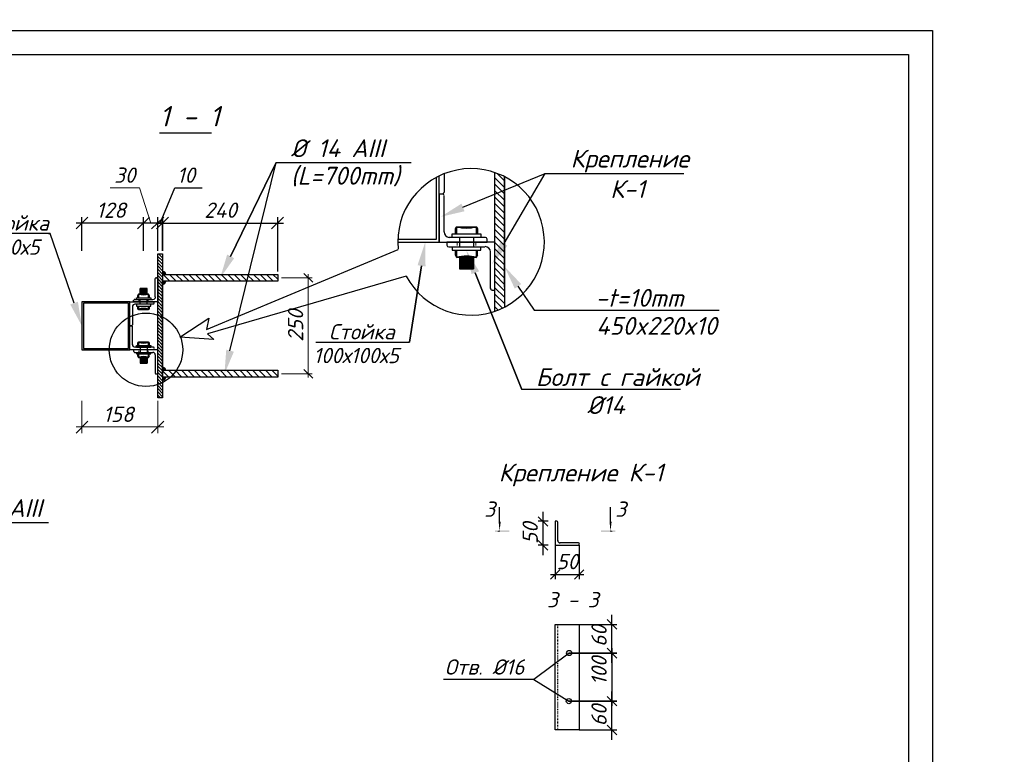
# Model space of a CAD drawing. Header units: millimetres. Extents: x 363306 to 7757304, y 1022887 to 1207196.
# Tile 119 of 256: x 808685 to 829206, y 1073595 to 1088906. Entities that reach past the tile are written whole.
import ezdxf

# ---------------------------------------------------------------- set-up
doc = ezdxf.new("R2010")
doc.units = ezdxf.units.MM
doc.layers.add('0 @ 100', color=7, linetype='Continuous')
doc.layers.add('O3SAD', color=1, linetype='Continuous')
doc.layers.add('ACO-текст', color=7, linetype='Continuous', lineweight=20)
doc.styles.add('PDF ISOCPEUR Italic', font='isocpeui.ttf')
doc.styles.add('ГОСТ 2.304', font='isocpeui.ttf')

msp = doc.modelspace()

# ---------------------------------------------------------------- hatches: boundary and pattern name
for points in [[(817137.009, 1084271.642), (816978.26, 1083789.045), (817143.359, 1083763.645)], [(812863.482, 1083522.346), (813155.581, 1083935.094), (813009.532, 1084011.294)], [(817994.254, 1084100.193), (818102.204, 1083604.896), (818260.953, 1083662.046)], [(811676.039, 1083674.746), (811663.339, 1083674.746), (811663.339, 1083598.546), (811745.888, 1083598.546), (811733.189, 1083623.946), (811726.839, 1083642.996), (811707.789, 1083662.046), (811688.739, 1083668.396)], [(811695.089, 1083458.847), (811663.339, 1083458.847), (811663.339, 1083376.297), (811676.039, 1083376.297), (811688.739, 1083382.647), (811707.789, 1083388.997), (811720.489, 1083401.697), (811745.888, 1083452.497)], [(811676.039, 1081674.507), (811663.339, 1081674.507), (811663.339, 1081598.307), (811745.888, 1081598.307), (811733.189, 1081623.707), (811726.839, 1081642.757), (811707.789, 1081661.807), (811688.739, 1081668.157)], [(811695.089, 1081458.608), (811663.339, 1081458.608), (811663.339, 1081376.058), (811676.039, 1081376.058), (811688.739, 1081382.408), (811707.789, 1081388.758), (811720.489, 1081401.458), (811745.888, 1081452.258)], [(818591.083, 1078262.439), (818591.083, 1078230.689), (818889.531, 1078230.689), (818889.531, 1078262.439)], [(821099.319, 1078230.689), (821099.319, 1078262.439), (820800.871, 1078262.439), (820800.871, 1078230.689)]]:
    msp.add_hatch(color=7).paths.add_polyline_path(points)

# ---------------------------------------------------------------- linework, layer by layer
at = {"lineweight": 30}
msp.add_lwpolyline([(787706.348, 1088178.072), (827206.348, 1088178.072), (827206.348, 1059478.072), (787706.348, 1059478.072)], close=True, dxfattribs=at)
at = {"color": 7, "lineweight": 25}
for points in [[(811599.839, 1086551.28), (812685.683, 1086551.28)], [(813066.681, 1082004.705), (814031.876, 1085928.983), (814349.374, 1085928.983), (816844.911, 1085928.983)], [(816565.512, 1084328.792), (817371.958, 1084328.792), (817371.958, 1085617.835)], [(817492.607, 1085268.587), (817429.107, 1085268.587), (817429.107, 1085643.235)], [(817530.707, 1085687.685), (817530.707, 1085306.687)], [(817924.405, 1084995.538), (819638.895, 1085700.385), (820172.292, 1085700.385), (822528.129, 1085700.385)], [(818591.151, 1085611.485), (818788, 1085408.286)], [(818641.951, 1085694.035), (818788, 1085547.985)], [(818781.65, 1084239.893), (819638.895, 1085700.385)], [(811612.539, 1084665.34), (811917.338, 1085401.936), (812488.834, 1085401.936)], [(818591.151, 1085478.136), (818788, 1085274.937)], [(818591.151, 1085338.437), (818788, 1085141.588)], [(818591.151, 1085205.087), (818788, 1085008.238)], [(818591.151, 1085071.738), (818788, 1084874.889)], [(810107.597, 1084792.34), (809859.949, 1084544.691)], [(809980.598, 1084087.493), (809980.598, 1084792.34)], [(811263.291, 1084087.493), (811263.291, 1084792.34)], [(811561.739, 1084087.493), (811561.739, 1084792.34)], [(813936.626, 1084544.691), (814184.275, 1084792.34)], [(814063.626, 1083655.696), (814063.626, 1084792.34)], [(818591.151, 1084938.389), (818788, 1084735.19)], [(818591.151, 1084805.039), (818788, 1084601.841)], [(811390.29, 1084665.34), (809859.949, 1084665.34)], [(811561.739, 1084665.34), (811314.091, 1084665.34)], [(811536.34, 1084665.34), (814184.275, 1084665.34)], [(811561.739, 1084665.34), (811663.339, 1084665.34), (811561.739, 1084665.34)], [(811663.339, 1084665.34), (811910.988, 1084665.34)], [(818591.151, 1084665.34), (818788, 1084468.491)], [(809821.849, 1082995.299), (809320.202, 1084449.441), (809288.452, 1084449.441), (807370.762, 1084449.441)], [(809288.452, 1084449.441), (809320.202, 1084449.441), (809288.452, 1084449.441)], [(818591.151, 1084531.991), (818788, 1084335.142)], [(818591.151, 1084398.642), (818788, 1084201.793)], [(818591.151, 1084265.292), (818788, 1084062.094)], [(811561.739, 1083973.194), (811663.339, 1083877.945)], [(811580.789, 1084023.994), (811663.339, 1083941.444)], [(811644.289, 1084023.994), (811663.339, 1084011.294)], [(816736.961, 1083560.446), (812596.784, 1082360.303), (812730.133, 1082239.654), (812025.287, 1082290.453), (812628.534, 1082684.151), (812577.734, 1082449.202), (816571.862, 1084119.243)], [(818591.151, 1084131.943), (818788, 1083928.744)], [(818591.151, 1083992.244), (818788, 1083795.395)], [(811561.739, 1083909.694), (811663.339, 1083808.095)], [(811561.739, 1083839.845), (811663.339, 1083738.245)], [(811561.739, 1083776.345), (811663.339, 1083674.746)], [(814857.371, 1082182.504), (816775.061, 1082182.504), (816806.811, 1082182.504), (817060.809, 1083776.345), (816806.811, 1082182.504)], [(818591.151, 1083858.895), (818788, 1083662.046)], [(811561.739, 1083706.495), (811663.339, 1083604.896)], [(811561.739, 1083636.646), (811663.339, 1083541.396)], [(811561.739, 1083573.146), (811663.339, 1083471.547), (811676.039, 1083458.847)], [(811676.039, 1083598.546), (811815.738, 1083458.847)], [(811809.388, 1083598.546), (811949.087, 1083458.847)], [(811942.737, 1083598.546), (812082.437, 1083458.847)], [(812076.087, 1083598.546), (812215.786, 1083458.847)], [(812209.436, 1083598.546), (812349.135, 1083458.847)], [(812349.135, 1083598.546), (812488.834, 1083458.847)], [(812482.484, 1083598.546), (812622.184, 1083458.847)], [(812615.834, 1083598.546), (812755.533, 1083458.847)], [(812749.183, 1083598.546), (812888.882, 1083458.847)], [(812882.532, 1083598.546), (813022.231, 1083458.847)], [(813022.231, 1083598.546), (813161.931, 1083458.847)], [(813155.581, 1083598.546), (813295.28, 1083458.847)], [(813288.93, 1083598.546), (813428.629, 1083458.847)], [(813422.279, 1083598.546), (813561.979, 1083458.847)], [(813555.629, 1083598.546), (813701.678, 1083458.847)], [(813695.328, 1083598.546), (813835.027, 1083458.847)], [(813828.677, 1083598.546), (813968.376, 1083458.847)], [(813962.026, 1083598.546), (814063.626, 1083496.947)], [(814793.872, 1083433.447), (814609.723, 1083617.596)], [(822458.28, 1081198.259), (819448.396, 1081198.259), (819149.948, 1081198.259), (818178.403, 1083630.296), (819149.948, 1081198.259)], [(818591.151, 1083725.545), (818788, 1083522.346)], [(818591.151, 1083592.196), (818788, 1083388.997)], [(811561.739, 1083503.297), (811663.339, 1083401.697)], [(811561.739, 1083439.797), (811663.339, 1083338.197)], [(811561.739, 1083369.947), (811663.339, 1083268.348)], [(818591.151, 1083458.847), (818788, 1083255.648)], [(818591.151, 1083319.148), (818788, 1083122.299)], [(819067.398, 1083350.897), (819410.296, 1082849.25), (820705.689, 1082849.25), (823264.725, 1082849.25)], [(811561.739, 1083300.098), (811663.339, 1083204.848)], [(811561.739, 1083236.598), (811663.339, 1083134.999)], [(811561.739, 1083166.748), (811663.339, 1083065.149)], [(818591.151, 1083185.798), (818788, 1082988.949)], [(811561.739, 1083103.249), (811663.339, 1083001.649)], [(811561.739, 1083033.399), (811663.339, 1082931.8)], [(811561.739, 1082963.55), (811663.339, 1082868.3)], [(818591.151, 1083052.449), (818749.9, 1082893.7)], [(818591.151, 1082919.1), (818654.651, 1082849.25)], [(811561.739, 1082900.05), (811663.339, 1082798.45)], [(811561.739, 1082830.2), (811663.339, 1082728.601)], [(811561.739, 1082766.701), (811663.339, 1082665.101)], [(811561.739, 1082696.851), (811663.339, 1082595.252)], [(811561.739, 1082627.001), (811663.339, 1082531.752)], [(811561.739, 1082563.502), (811663.339, 1082461.902)], [(811561.739, 1082493.652), (811663.339, 1082392.053)], [(811561.739, 1082430.152), (811663.339, 1082328.553)], [(811561.739, 1082360.303), (811663.339, 1082258.703)], [(811561.739, 1082290.453), (811663.339, 1082195.204)], [(811561.739, 1082226.954), (811663.339, 1082125.354)], [(811561.739, 1082157.104), (811663.339, 1082055.505)], [(811561.739, 1082087.254), (811663.339, 1081992.005)], [(811561.739, 1082023.755), (811663.339, 1081922.155)], [(811561.739, 1081953.905), (811663.339, 1081858.656)], [(811561.739, 1081890.405), (811663.339, 1081788.806)], [(811561.739, 1081820.556), (811663.339, 1081718.956)], [(811561.739, 1081750.706), (811663.339, 1081655.457)], [(811561.739, 1081687.207), (811663.339, 1081585.607), (811790.338, 1081458.608)], [(811561.739, 1081617.357), (811663.339, 1081515.757)], [(811561.739, 1081553.857), (811663.339, 1081452.258)], [(811561.739, 1081484.008), (811663.339, 1081382.408)], [(811783.988, 1081598.307), (811930.037, 1081458.608)], [(811923.687, 1081598.307), (812063.387, 1081458.608)], [(812057.037, 1081598.307), (812196.736, 1081458.608)], [(812190.386, 1081598.307), (812330.085, 1081458.608)], [(812323.735, 1081598.307), (812463.435, 1081458.608)], [(812463.435, 1081598.307), (812603.134, 1081458.608)], [(812596.784, 1081598.307), (812736.483, 1081458.608)], [(812730.133, 1081598.307), (812869.832, 1081458.608)], [(812863.482, 1081598.307), (813003.182, 1081458.608)], [(812996.832, 1081598.307), (813136.531, 1081458.608)], [(813136.531, 1081598.307), (813276.23, 1081458.608)], [(813269.88, 1081598.307), (813409.579, 1081458.608)], [(813403.229, 1081598.307), (813542.929, 1081458.608)], [(813536.579, 1081598.307), (813676.278, 1081458.608)], [(813669.928, 1081598.307), (813815.977, 1081458.608)], [(813809.627, 1081598.307), (813949.326, 1081458.608)], [(813942.976, 1081598.307), (814063.626, 1081477.658)], [(814609.723, 1081617.357), (814793.872, 1081433.208)], [(811561.739, 1081414.158), (811663.339, 1081318.909)], [(811561.739, 1081350.658), (811663.339, 1081249.059)], [(811561.739, 1081280.809), (811663.339, 1081179.209)], [(811561.739, 1081217.309), (811663.339, 1081115.71)], [(811561.739, 1081147.46), (811663.339, 1081045.86)], [(811561.739, 1081077.61), (811618.889, 1081026.81)], [(810107.597, 1080537.863), (809859.949, 1080290.214)], [(811434.74, 1080290.214), (811688.739, 1080537.863)], [(804937.966, 1075565.716), (805719.012, 1078429.551), (806042.86, 1078429.551), (809287.693, 1078429.551)]]:
    msp.add_lwpolyline(points, dxfattribs=at)
for points in [[(814031.876, 1085928.983), (813079.381, 1083973.194)], [(811390.29, 1084792.34), (811142.642, 1084544.691)], [(811688.739, 1084792.34), (811434.74, 1084544.691)], [(811536.34, 1084544.691), (811783.988, 1084792.34)], [(811663.339, 1084792.34), (811663.339, 1084087.493)], [(810952.143, 1082995.299), (810012.348, 1082995.299), (810012.348, 1082055.505), (810952.143, 1082055.505)]]:
    msp.add_lwpolyline(points, close=True, dxfattribs=at)
at = {"color": 7, "lineweight": 30}
for points in [[(816565.512, 1084271.642), (817429.107, 1084271.642), (817429.107, 1085643.235)], [(818591.151, 1082830.2), (818591.151, 1085713.084)], [(818788, 1083331.848), (818788, 1085624.185), (818788, 1082912.75)], [(817492.607, 1085268.587), (817429.107, 1085268.587), (817429.107, 1084271.642), (818426.052, 1084271.642), (818426.052, 1084335.142)], [(817530.707, 1084481.191), (817530.707, 1085236.837)], [(818394.302, 1084366.892), (817638.656, 1084366.892)], [(818527.651, 1083268.348), (818591.151, 1083268.348), (818591.151, 1084271.642), (817587.856, 1084271.642), (817587.856, 1084208.143)], [(817625.956, 1084170.043), (818381.602, 1084170.043)], [(818489.552, 1084062.094), (818489.552, 1083306.448)], [(811529.99, 1083528.696), (811561.739, 1083528.696), (811561.739, 1083027.049), (811060.092, 1083027.049), (811060.092, 1083058.799)], [(811663.339, 1083598.546), (814063.626, 1083598.546), (814063.626, 1083458.847), (811663.339, 1083458.847)], [(811510.94, 1083128.649), (811510.94, 1083509.647)], [(811663.339, 1081553.857), (811663.339, 1083496.947)], [(811479.19, 1082055.505), (811479.19, 1082023.755), (810983.893, 1082023.755), (810983.893, 1082525.402), (811015.642, 1082525.402), (810983.893, 1082525.402), (810983.893, 1083027.049), (811479.19, 1083027.049), (811479.19, 1082995.299)], [(811034.692, 1082919.1), (811034.692, 1082544.452)], [(811079.142, 1083077.849), (811460.14, 1083077.849)], [(811466.49, 1082976.249), (811085.492, 1082976.249)], [(811034.692, 1082131.704), (811034.692, 1082506.352)], [(811529.99, 1081528.457), (811561.739, 1081528.457), (811561.739, 1082023.755), (811060.092, 1082023.755), (811060.092, 1081992.005)], [(811079.142, 1081972.955), (811460.14, 1081972.955)], [(811469.665, 1082080.904), (811088.667, 1082080.904)], [(811511.998, 1081919.022), (811511.998, 1081538.024)], [(811663.339, 1081598.307), (814063.626, 1081598.307), (814063.626, 1081458.608), (811663.339, 1081458.608)]]:
    msp.add_lwpolyline(points, dxfattribs=at)
at = {"color": 7, "lineweight": 13}
for points in [[(811415.69, 1084665.34), (811180.742, 1085401.936), (810571.145, 1085401.936)], [(811263.291, 1084087.493), (811263.291, 1084792.34)], [(811561.739, 1084087.493), (811561.739, 1084792.34)], [(811142.642, 1084665.34), (811688.739, 1084665.34)], [(817695.806, 1084366.892), (818299.053, 1084366.892)], [(817695.806, 1084170.043), (818299.053, 1084170.043)], [(817803.755, 1084271.642), (817803.755, 1084265.292), (817803.755, 1084258.942), (817803.755, 1084252.592), (817803.755, 1084246.243), (817803.755, 1084239.893), (817803.755, 1084233.543), (817803.755, 1084227.193), (817803.755, 1084220.843), (817803.755, 1084214.493), (817803.755, 1084208.143), (817803.755, 1084201.793)], [(818191.103, 1084271.642), (818191.103, 1084265.292), (818191.103, 1084258.942), (818191.103, 1084252.592), (818191.103, 1084246.243), (818191.103, 1084239.893), (818191.103, 1084233.543), (818191.103, 1084227.193), (818191.103, 1084220.843), (818191.103, 1084214.493), (818191.103, 1084208.143), (818191.103, 1084201.793)], [(811117.242, 1083077.849), (811415.69, 1083077.849)], [(811117.242, 1082976.249), (811415.69, 1082976.249)], [(811168.042, 1083020.699), (811168.042, 1083027.049), (811168.042, 1083033.399), (811168.042, 1083039.749), (811168.042, 1083046.099), (811168.042, 1083052.449), (811168.042, 1083058.799), (811168.042, 1083065.149), (811168.042, 1083071.499), (811168.042, 1083077.849)], [(811364.891, 1083020.699), (811364.891, 1083027.049), (811364.891, 1083033.399), (811364.891, 1083039.749), (811364.891, 1083046.099), (811364.891, 1083052.449), (811364.891, 1083058.799), (811364.891, 1083065.149), (811364.891, 1083071.499), (811364.891, 1083077.849)], [(811117.242, 1082074.554), (811415.69, 1082074.554)], [(811117.242, 1081972.955), (811415.69, 1081972.955)], [(811168.042, 1082004.705), (811168.042, 1081998.355), (811168.042, 1081992.005), (811168.042, 1081985.655), (811168.042, 1081979.305), (811168.042, 1081972.955)], [(811364.891, 1082004.705), (811364.891, 1081998.355), (811364.891, 1081992.005), (811364.891, 1081985.655), (811364.891, 1081979.305), (811364.891, 1081972.955)], [(809980.598, 1080963.311), (809980.598, 1080290.214)], [(811561.739, 1080963.311), (811561.739, 1080290.214)], [(811688.739, 1080417.214), (809859.949, 1080417.214)]]:
    msp.add_lwpolyline(points, dxfattribs=at)
at = {"color": 251, "lineweight": 25, "true_color": 0x545454}
for points in [[(818203.803, 1084582.791), (817791.055, 1084582.791), (817791.055, 1084443.091), (817791.055, 1084582.791), (817765.655, 1084544.691), (817765.655, 1084443.091), (817765.655, 1084544.691), (817791.055, 1084582.791), (818203.803, 1084582.791), (818203.803, 1084443.091)], [(818229.203, 1084544.691), (818229.203, 1084443.091), (818229.203, 1084544.691), (818203.803, 1084582.791)], [(818203.803, 1083954.144), (817791.055, 1083954.144), (817791.055, 1084100.193), (817791.055, 1083954.144), (817765.655, 1083998.594), (817765.655, 1084100.193), (817765.655, 1083998.594), (817791.055, 1083954.144), (818203.803, 1083954.144), (818203.803, 1084100.193)], [(811371.241, 1083185.798), (811161.692, 1083185.798), (811161.692, 1083109.599), (811161.692, 1083185.798), (811148.992, 1083160.398), (811148.992, 1083109.599), (811148.992, 1083160.398), (811161.692, 1083185.798), (811371.241, 1083185.798), (811371.241, 1083109.599)], [(811371.241, 1082868.3), (811161.692, 1082868.3), (811161.692, 1082938.15), (811161.692, 1082868.3), (811148.992, 1082887.35), (811148.992, 1082938.15), (811148.992, 1082887.35), (811161.692, 1082868.3), (811371.241, 1082868.3), (811371.241, 1082938.15)], [(811383.94, 1082887.35), (811383.94, 1082938.15), (811383.94, 1082887.35), (811371.241, 1082868.3)], [(811371.241, 1082182.504), (811161.692, 1082182.504), (811161.692, 1082112.654), (811161.692, 1082182.504), (811148.992, 1082163.454), (811148.992, 1082112.654), (811148.992, 1082163.454), (811161.692, 1082182.504), (811371.241, 1082182.504), (811371.241, 1082112.654)], [(811383.94, 1082163.454), (811383.94, 1082112.654), (811383.94, 1082163.454), (811371.241, 1082182.504)], [(811371.241, 1081865.006), (811161.692, 1081865.006), (811161.692, 1081941.205), (811161.692, 1081865.006), (811148.992, 1081890.405), (811148.992, 1081941.205), (811148.992, 1081890.405), (811161.692, 1081865.006), (811371.241, 1081865.006), (811371.241, 1081941.205)]]:
    msp.add_lwpolyline(points, close=True, dxfattribs=at)
for points in [[(817792.623, 1084590.693, 0.129962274), (818203.267, 1084590.693, -0.129962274)], [(818203.267, 1083953.039, 0.129962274), (817792.623, 1083953.039, -0.129962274)], [(811163.399, 1083186.493, 0.129961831), (811369.533, 1083186.493, -0.129961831)], [(811369.533, 1082873.955, 0.129961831), (811163.399, 1082873.955, -0.129961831)], [(811163.642, 1082180.916, 0.129961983), (811369.775, 1082180.916, -0.129961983)], [(811369.775, 1081870.771, 0.129961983), (811163.642, 1081870.771, -0.129961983)]]:
    msp.add_lwpolyline(points, format="xyb", close=True, dxfattribs=at)
for points in [[(817695.806, 1084366.892), (817695.806, 1084443.091), (818299.053, 1084443.091), (818299.053, 1084366.892)], [(817854.555, 1084366.892), (817854.555, 1084170.043)], [(818140.303, 1084366.892), (818140.303, 1084170.043)], [(817695.806, 1084170.043), (817695.806, 1084100.193), (818299.053, 1084100.193), (818299.053, 1084170.043)], [(817854.555, 1083954.144), (817854.555, 1083712.845), (818140.303, 1083712.845), (817854.555, 1083712.845)], [(818140.303, 1083954.144), (818140.303, 1083712.845), (817854.555, 1083795.395)], [(817854.555, 1083947.794), (818140.303, 1083871.595)], [(817854.555, 1083941.444), (818140.303, 1083865.245)], [(817854.555, 1083935.094), (818140.303, 1083852.545)], [(817867.255, 1083954.144), (818140.303, 1083877.945)], [(817899.005, 1083954.144), (818140.303, 1083890.644)], [(817924.405, 1083954.144), (818140.303, 1083896.994)], [(817956.154, 1083954.144), (818140.303, 1083903.344)], [(817987.904, 1083954.144), (818140.303, 1083909.694)], [(818019.654, 1083954.144), (818140.303, 1083922.394)], [(818051.404, 1083954.144), (818140.303, 1083928.744)], [(818076.804, 1083954.144), (818140.303, 1083935.094)], [(818108.554, 1083954.144), (818140.303, 1083947.794)], [(818229.203, 1083998.594), (818203.803, 1083954.144), (818229.203, 1083998.594), (818229.203, 1084100.193)], [(817854.555, 1083922.394), (818140.303, 1083846.195)], [(817854.555, 1083916.044), (818140.303, 1083839.845)], [(817854.555, 1083909.694), (818140.303, 1083833.495)], [(817854.555, 1083896.994), (818140.303, 1083820.795)], [(817854.555, 1083890.644), (818140.303, 1083814.445)], [(817854.555, 1083884.295), (818140.303, 1083808.095)], [(817854.555, 1083877.945), (818140.303, 1083795.395)], [(817854.555, 1083865.245), (818140.303, 1083789.045)], [(817854.555, 1083858.895), (818140.303, 1083782.695)], [(817854.555, 1083852.545), (818140.303, 1083769.995)], [(817854.555, 1083839.845), (818140.303, 1083763.645)], [(817854.555, 1083833.495), (818140.303, 1083757.295)], [(817854.555, 1083827.145), (818140.303, 1083750.945)], [(817854.555, 1083814.445), (818140.303, 1083738.245)], [(817854.555, 1083808.095), (818140.303, 1083731.895)], [(817854.555, 1083801.745), (818140.303, 1083725.545)], [(817854.555, 1083782.695), (818114.904, 1083712.845)], [(817854.555, 1083776.345), (818083.154, 1083712.845)], [(817854.555, 1083769.995), (818051.404, 1083712.845)], [(817854.555, 1083757.295), (818026.004, 1083712.845)], [(817854.555, 1083750.945), (817994.254, 1083712.845)], [(817854.555, 1083744.595), (817962.504, 1083712.845)], [(817854.555, 1083738.245), (817930.755, 1083712.845)], [(817854.555, 1083725.545), (817899.005, 1083712.845)], [(817854.555, 1083719.195), (817873.605, 1083712.845)], [(811199.791, 1083185.798), (811339.491, 1083223.898), (811193.441, 1083185.798), (811193.441, 1083306.448), (811339.491, 1083306.448), (811193.441, 1083306.448)], [(811206.141, 1083306.448), (811193.441, 1083300.098), (811218.841, 1083306.448)], [(811193.441, 1083293.748), (811231.541, 1083306.448)], [(811250.591, 1083306.448), (811193.441, 1083287.398), (811263.291, 1083306.448)], [(811193.441, 1083281.048), (811282.341, 1083306.448)], [(811295.041, 1083306.448), (811193.441, 1083274.698), (811307.741, 1083306.448)], [(811193.441, 1083268.348), (811326.791, 1083306.448)], [(811193.441, 1083261.998), (811339.491, 1083300.098), (811193.441, 1083261.998)], [(811193.441, 1083255.648), (811339.491, 1083293.748), (811193.441, 1083249.298), (811339.491, 1083287.398)], [(811193.441, 1083242.948), (811339.491, 1083281.048), (811193.441, 1083242.948)], [(811193.441, 1083236.598), (811339.491, 1083274.698)], [(811193.441, 1083230.248), (811339.491, 1083268.348), (811193.441, 1083230.248)], [(811193.441, 1083223.898), (811339.491, 1083261.998)], [(811193.441, 1083217.548), (811339.491, 1083255.648), (811193.441, 1083217.548)], [(811193.441, 1083211.198), (811339.491, 1083249.298)], [(811193.441, 1083204.848), (811339.491, 1083242.948), (811193.441, 1083204.848)], [(811193.441, 1083198.498), (811339.491, 1083236.598)], [(811193.441, 1083192.148), (811339.491, 1083230.248), (811193.441, 1083192.148)], [(811218.841, 1083185.798), (811339.491, 1083217.548)], [(811231.541, 1083185.798), (811339.491, 1083211.198), (811244.241, 1083185.798)], [(811263.291, 1083185.798), (811339.491, 1083204.848)], [(811275.991, 1083185.798), (811339.491, 1083198.498), (811295.041, 1083185.798)], [(811307.741, 1083185.798), (811339.491, 1083192.148)], [(811320.441, 1083185.798), (811339.491, 1083185.798), (811339.491, 1083306.448)], [(811383.94, 1083160.398), (811371.241, 1083185.798), (811383.94, 1083160.398), (811383.94, 1083109.599)], [(811117.242, 1083077.849), (811117.242, 1083109.599), (811415.69, 1083109.599), (811415.69, 1083077.849)], [(811117.242, 1082976.249), (811117.242, 1082938.15), (811415.69, 1082938.15), (811415.69, 1082976.249)], [(811193.441, 1082976.249), (811193.441, 1083077.849)], [(811339.491, 1082976.249), (811339.491, 1083077.849)], [(811117.242, 1082074.554), (811117.242, 1082112.654), (811415.69, 1082112.654), (811415.69, 1082074.554)], [(811117.242, 1081972.955), (811117.242, 1081941.205), (811415.69, 1081941.205), (811415.69, 1081972.955)], [(811193.441, 1082074.554), (811193.441, 1081972.955)], [(811339.491, 1082074.554), (811339.491, 1081972.955)], [(811383.94, 1081890.405), (811371.241, 1081865.006), (811383.94, 1081890.405), (811383.94, 1081941.205)], [(811339.491, 1081826.906), (811193.441, 1081865.006), (811193.441, 1081750.706), (811339.491, 1081750.706), (811193.441, 1081750.706), (811206.141, 1081750.706)], [(811193.441, 1081858.656), (811339.491, 1081820.556), (811193.441, 1081858.656)], [(811193.441, 1081852.306), (811339.491, 1081814.206)], [(811193.441, 1081845.956), (811339.491, 1081807.856), (811193.441, 1081845.956)], [(811193.441, 1081833.256), (811339.491, 1081795.156), (811193.441, 1081839.606), (811339.491, 1081801.506)], [(811193.441, 1081826.906), (811339.491, 1081788.806), (811193.441, 1081826.906)], [(811193.441, 1081820.556), (811339.491, 1081782.456)], [(811193.441, 1081814.206), (811339.491, 1081776.106), (811193.441, 1081814.206)], [(811193.441, 1081807.856), (811339.491, 1081769.756)], [(811193.441, 1081801.506), (811339.491, 1081763.406), (811193.441, 1081801.506)], [(811193.441, 1081795.156), (811339.491, 1081757.056)], [(811193.441, 1081788.806), (811339.491, 1081750.706), (811193.441, 1081788.806)], [(811193.441, 1081782.456), (811326.791, 1081750.706)], [(811295.041, 1081750.706), (811193.441, 1081776.106), (811307.741, 1081750.706)], [(811263.291, 1081750.706), (811193.441, 1081769.756), (811282.341, 1081750.706)], [(811193.441, 1081763.406), (811250.591, 1081750.706)], [(811218.841, 1081750.706), (811193.441, 1081757.056), (811231.541, 1081750.706)], [(811199.791, 1081865.006), (811339.491, 1081833.256), (811218.841, 1081865.006)], [(811231.541, 1081865.006), (811339.491, 1081839.606)], [(811244.241, 1081865.006), (811339.491, 1081845.956), (811263.291, 1081865.006)], [(811275.991, 1081865.006), (811339.491, 1081852.306)], [(811295.041, 1081865.006), (811339.491, 1081858.656), (811307.741, 1081865.006)], [(811320.441, 1081865.006), (811339.491, 1081865.006), (811339.491, 1081750.706)]]:
    msp.add_lwpolyline(points, dxfattribs=at)
at = {"color": 7, "lineweight": 30}
for points in [[(811561.739, 1081026.81), (811561.739, 1084023.994), (811663.339, 1084023.994), (811663.339, 1081026.81)], [(810983.893, 1083027.049), (809980.598, 1083027.049), (809980.598, 1082023.755), (810983.893, 1082023.755)]]:
    msp.add_lwpolyline(points, close=True, dxfattribs=at)
at = {"color": 5, "lineweight": 25}
for points in [[(811663.339, 1083598.546), (811663.339, 1083458.847)], [(811663.339, 1081458.608), (811663.339, 1081598.307)]]:
    msp.add_lwpolyline(points, dxfattribs=at)
at = {"color": 7, "lineweight": 5}
for points in [[(814139.825, 1083528.696), (814781.172, 1083528.696)], [(814698.622, 1083604.896), (814698.622, 1081445.908)], [(814139.825, 1081528.457), (814781.172, 1081528.457)]]:
    msp.add_lwpolyline(points, dxfattribs=at)
at = {"color": 7, "lineweight": 25, "elevation": 0}
for points in [[(818686.332, 1078446.588), (818686.332, 1078745.036)], [(819594.377, 1077748.092), (819594.377, 1077951.291), (819594.377, 1078452.938), (819594.377, 1078649.787)], [(820997.72, 1078446.588), (820997.72, 1078745.036)], [(819492.778, 1078548.187), (819689.627, 1078351.339)], [(819702.327, 1078452.938), (819492.778, 1078452.938)], [(819689.627, 1077849.691), (819492.778, 1078052.89)], [(819702.327, 1077951.291), (819492.778, 1077951.291)], [(819848.376, 1077951.291), (819848.376, 1077246.445)], [(820343.673, 1077951.291), (820343.673, 1077246.445)], [(819943.625, 1077443.293), (819746.777, 1077246.445)], [(820248.424, 1077246.445), (820445.273, 1077443.293)], [(819746.777, 1077341.694), (820445.273, 1077341.694)], [(820927.87, 1076401.899), (821131.069, 1076205.05)], [(821029.47, 1075500.204), (821029.47, 1075703.403), (821029.47, 1076300.3), (821029.47, 1076503.499)], [(819899.176, 1076293.95), (819899.176, 1076300.3)], [(819899.176, 1076262.2), (819899.176, 1076274.9)], [(819899.176, 1076230.45), (819899.176, 1076243.15)], [(819899.176, 1076205.05), (819899.176, 1076211.4)], [(819899.176, 1076173.3), (819899.176, 1076186)], [(819899.176, 1076141.551), (819899.176, 1076154.251)], [(820096.025, 1076300.3), (821131.069, 1076300.3)], [(819899.176, 1076109.801), (819899.176, 1076122.501)], [(819899.176, 1076084.401), (819899.176, 1076097.101)], [(819899.176, 1076052.651), (819899.176, 1076065.351)], [(819899.176, 1076020.901), (819899.176, 1076033.601)], [(819899.176, 1075989.151), (819899.176, 1076001.851)], [(819899.176, 1075963.752), (819899.176, 1075976.452)], [(819899.176, 1075932.002), (819899.176, 1075944.702)], [(819899.176, 1075900.252), (819899.176, 1075912.952)], [(819899.176, 1075874.852), (819899.176, 1075881.202)], [(819899.176, 1075843.102), (819899.176, 1075855.802)], [(819899.176, 1075811.352), (819899.176, 1075824.052)], [(819899.176, 1075779.603), (819899.176, 1075792.303)], [(819899.176, 1075754.203), (819899.176, 1075766.903)], [(819899.176, 1075722.453), (819899.176, 1075735.153)], [(821029.47, 1075805.002), (821029.47, 1074604.859)], [(820134.124, 1075703.403), (819403.878, 1075157.306), (820127.774, 1074700.109)], [(819899.176, 1075690.703), (819899.176, 1075703.403)], [(819899.176, 1075658.953), (819899.176, 1075671.653)], [(819899.176, 1075633.553), (819899.176, 1075646.253)], [(819899.176, 1075601.804), (819899.176, 1075614.504)], [(819899.176, 1075570.054), (819899.176, 1075582.754)], [(819899.176, 1075544.654), (819899.176, 1075551.004)], [(819899.176, 1075512.904), (819899.176, 1075525.604)], [(819899.176, 1075481.154), (819899.176, 1075493.854)], [(819899.176, 1075449.404), (819899.176, 1075462.104)], [(819899.176, 1075424.005), (819899.176, 1075436.704)], [(819899.176, 1075392.255), (819899.176, 1075404.955)], [(819899.176, 1075360.505), (819899.176, 1075373.205)], [(819899.176, 1075335.105), (819899.176, 1075341.455)], [(819899.176, 1075303.355), (819899.176, 1075316.055)], [(819403.878, 1075157.306), (817517.939, 1075157.306)], [(819899.176, 1075271.605), (819899.176, 1075284.305)], [(819899.176, 1075239.856), (819899.176, 1075252.555)], [(819899.176, 1075214.456), (819899.176, 1075227.156)], [(819899.176, 1075182.706), (819899.176, 1075195.406)], [(819899.176, 1075150.956), (819899.176, 1075163.656)], [(819899.176, 1075119.206), (819899.176, 1075131.906)], [(819899.176, 1075093.806), (819899.176, 1075106.506)], [(819899.176, 1075062.057), (819899.176, 1075074.756)], [(819899.176, 1075030.307), (819899.176, 1075043.007)], [(819899.176, 1075004.907), (819899.176, 1075011.257)], [(819899.176, 1074973.157), (819899.176, 1074985.857)], [(819899.176, 1074941.407), (819899.176, 1074954.107)], [(819899.176, 1074909.657), (819899.176, 1074922.357)], [(821029.47, 1073900.013), (821029.47, 1074103.212), (821029.47, 1074700.109), (821029.47, 1074903.307)], [(819899.176, 1074884.258), (819899.176, 1074896.957)], [(819899.176, 1074852.508), (819899.176, 1074865.208)], [(819899.176, 1074820.758), (819899.176, 1074833.458)], [(819899.176, 1074789.008), (819899.176, 1074801.708)], [(819899.176, 1074763.608), (819899.176, 1074776.308)], [(819899.176, 1074731.858), (819899.176, 1074744.558)], [(819899.176, 1074700.109), (819899.176, 1074712.808)], [(819899.176, 1074674.709), (819899.176, 1074681.059)], [(819899.176, 1074642.959), (819899.176, 1074655.659)], [(819899.176, 1074611.209), (819899.176, 1074623.909)], [(819899.176, 1074579.459), (819899.176, 1074592.159)], [(819899.176, 1074554.059), (819899.176, 1074566.759)], [(819899.176, 1074522.31), (819899.176, 1074535.009)], [(819899.176, 1074490.56), (819899.176, 1074503.26)], [(819899.176, 1074465.16), (819899.176, 1074471.51)], [(819899.176, 1074433.41), (819899.176, 1074446.11)], [(819899.176, 1074401.66), (819899.176, 1074414.36)], [(819899.176, 1074369.91), (819899.176, 1074382.61)], [(819899.176, 1074344.51), (819899.176, 1074350.86)], [(819899.176, 1074312.761), (819899.176, 1074325.461)], [(819899.176, 1074281.011), (819899.176, 1074293.711)], [(819899.176, 1074249.261), (819899.176, 1074261.961)], [(819899.176, 1074223.861), (819899.176, 1074236.561)], [(819899.176, 1074192.111), (819899.176, 1074204.811)], [(819899.176, 1074160.361), (819899.176, 1074173.061)], [(819899.176, 1074134.962), (819899.176, 1074141.312)], [(819899.176, 1074103.212), (819899.176, 1074115.912)], [(820343.673, 1074103.212), (821131.069, 1074103.212)], [(821131.069, 1074001.612), (820927.87, 1074204.811)]]:
    msp.add_lwpolyline(points, dxfattribs=at)
at = {"color": 7, "lineweight": 30, "elevation": 0}
for points in [[(819880.126, 1078452.938), (819848.376, 1078452.938), (819848.376, 1077951.291), (820343.673, 1077951.291), (820343.673, 1077983.041)], [(819899.176, 1078046.54), (819899.176, 1078433.888)], [(820330.973, 1078002.09), (819943.625, 1078002.09)]]:
    msp.add_lwpolyline(points, dxfattribs=at)
msp.add_lwpolyline([(819848.376, 1074103.212), (819848.376, 1076300.3), (820343.673, 1076300.3), (820343.673, 1074103.212)], close=True, dxfattribs=at)
at = {"color": 7, "lineweight": 25, "elevation": 0}
for points in [[(820927.87, 1075805.002), (821131.069, 1075601.804)], [(821131.069, 1075703.403), (820134.124, 1075703.403)], [(821131.069, 1074700.109), (820127.774, 1074700.109)], [(821131.069, 1074604.859), (820927.87, 1074801.708)]]:
    msp.add_lwpolyline(points, close=True, dxfattribs=at)
at = {"color": 7, "lineweight": 25}
msp.add_circle((811317.266, 1082026.93), 765.171, dxfattribs=at)
at = {"color": 7, "lineweight": 30}
for centre in [(820137.299, 1075706.578, 0), (820130.949, 1074703.283, 0)]:
    msp.add_circle(centre, 53.975, dxfattribs=at)
at = {"color": 7, "lineweight": 25}
for centre, radius, start, end in [((818092.679, 1084274.818), 1527.167, 207.7350053, 185.6908895), ((817495.782, 1085309.861), 34.925, 269.9995749, 0.0004252)]:
    msp.add_arc(centre, radius, start, end, dxfattribs=at)
at = {"color": 7, "lineweight": 30}
for centre, radius, start, end in [((817495.782, 1085240.012), 34.925, 0, 90.0000184), ((817654.157, 1084489.472), 123.556, 182.368237, 262.7927446), ((818391.921, 1084332.761), 34.214, 3.9906719, 86.0093281), ((817628.556, 1084210.743), 40.783, 183.655513, 266.344487), ((818385.309, 1084065.484), 111.124, 0, 89.9999869), ((811533.164, 1083512.822), 15.875, 89.9992628, 180.0007373), ((811463.315, 1083131.824), 53.975, 270.0002017, 359.9997983), ((818531.363, 1083309.807), 34.925, 179.9999483, 270.0000517), ((811088.902, 1082922.444), 53.975, 90.0000032, 179.9999968), ((811082.317, 1083061.974), 15.875, 89.9992628, 180.0007373), ((811469.915, 1082998.647), 15.875, 270.000055, 359.999945), ((811018.818, 1082509.527), 15.875, 359.9992627, 90.0007372), ((811019.049, 1082547.781), 15.875, 270.000055, 359.999945), ((811088.667, 1082134.879), 53.975, 180.0002017, 269.9997983), ((811079.142, 1081988.83), 15.875, 180.000055, 269.999945), ((811458.024, 1081919.022), 53.975, 0, 89.9999968), ((811469.665, 1082065.03), 15.875, 359.9992627, 90.0007372), ((811527.873, 1081538.024), 15.875, 180.000055, 269.999945), ((819883.301, 1078437.063, 0), 15.875, 0.0010526, 89.9989474), ((819946.801, 1078049.715, 0), 47.625, 180.0001479, 269.9998521), ((820334.148, 1077986.215, 0), 15.875, 0.0010526, 89.9989474)]:
    msp.add_arc(centre, radius, start, end, dxfattribs=at)
at = {"color": 7}
for points in [[(817956.154, 1084912.989), (817460.857, 1084798.689), (817892.655, 1085071.738)], [(818851.5, 1084195.443), (818527.651, 1083808.095), (818705.45, 1084277.992)], [(819003.899, 1083300.098), (818788, 1083763.645), (819137.248, 1083395.347)], [(809898.049, 1083027.049), (809980.598, 1082525.402), (809739.299, 1082969.9)], [(813149.231, 1081985.655), (812952.382, 1081522.107), (812990.482, 1082030.105)], [(818686.332, 1078243.389, 0), (818667.282, 1078446.588, 0), (818711.732, 1078446.588, 0)], [(820997.72, 1078243.389, 0), (820978.67, 1078446.588, 0), (821023.12, 1078446.588, 0)], [(818635.533, 1078243.389, 0), (818686.332, 1078262.439, 0), (818686.332, 1078230.689, 0)], [(821048.519, 1078243.389, 0), (820997.72, 1078230.689, 0), (820997.72, 1078262.439, 0)]]:
    msp.add_solid(points, dxfattribs=at)
at = {"layer": 'O3SAD', "color": 1}
msp.add_lwpolyline([(785706.348, 1088678.072), (827706.348, 1088678.072), (827706.348, 1058978.072), (785706.348, 1058978.072)], close=True, dxfattribs=at)

# ---------------------------------------------------------------- texts
at = {"layer": '0 @ 100', "color": 7, "insert": (761996.908, 1075986.433), "char_height": 318.940213, "width": 19697.5359, "attachment_point": 4, "style": 'ГОСТ 2.304'}
msp.add_mtext('\\pi5457.36288;{\\fISOCPEUR|b1|i1|c204|p34;Характеристика участка строительства:\\P\\pi0;\\P}Расчетная зимняя температура воздух 15 °С.\\PСкоростной напор ветра   - 38кг/м2.\\PВес снегового покрова    - 50кг/м2.\\PКлассификация зданий по функциональной пожарной опасности - Ф 4.1 \\PКоэффициент надежности по назначению - 0.95\\P\\P^IПроектом разработано подъёмник для мало мобильных граждан населения грузоподъемностью 250 кг. скоростью 0,25 см/с. Двери шахт подъёмника противопожарные с пределом огнестойкости El 30. Подъёмники оборудованы кабинами габаритами 1500х1500 мм, ширина дверей кабины обеспечивает проезд инвалидной коляски. Для экстренных случаев подъёмник оснащен дополнительным аккумулятором и механическим спуском для безопасного спуска пассажира в нулевую отметку. Так же в дверях подъёмника установлены замки датчики которые открываются с ключевыми картами, чтобы открыть двери подъёмника.\\P^IС внешней и внутренней стороны наружных стен предусмотрено обшивка из аквапанелей толщиной 12,5мм с утеплением из минераловатной ваты на кварцевой основе, А =0,040 Вт/мС, толщиной 100мм. (по теплотехническому расчету). Наружная отделка из органическое стекло.\\P^IПодрядчик обязан предоставить заказчику сертификаты соответствия и пожарной безопасности на фасадную систему и все применяемые в данной системе материалы и изделия.\\PКонструкции, изделия и материалы применены по действующим стандартам, ТУ, сертификатам. На путях эвакуации используются отделочные материалы, соответствующие требованиям п. 5.25 ШНК 2.01.02-04.\\PОтделка стен с внутренней стороны окраска водоэмульсионными красками светлых тонов. Во внутренней и наружной отделке использованы современные отделочные материалы используемые на территории Республики Узбекистан.\\P^IКрыша - скатная из металлических профилированных листов с полимерными покрытиями с обеих сторон толщ.0,55мм по металлическим конструкциям.\\P^IПо периметру наружных стен устраивается бетонная отмостка. Бетон кл.В 7,5 шириной 1000 мм, толщиной 50 мм по гравийному основанию толщиной 100 мм -150 мм.\\P^IВсе строительно-монтажные работы вести согласно указаний соответствующих строительных норм и проекта производства работ (П.П.Р.) на основании ШНК 3.01.01 - 03 и КМК 3.01.02 - 00.', dxfattribs=at)
at = {"layer": '0 @ 100', "color": 7, "attachment_point": 4, "style": 'ГОСТ 2.304'}
for s, insert, char_height in [('1 - 1', (811600.096, 1086895.068), 425.2522), ('Ø 14 АIII', (814337.042, 1086226.636), 372.0962), ('Крепление', (820166.547, 1085959.927), 372.0962), ('30', (810653.912, 1085666.16), 318.9402), ('10', (811962.059, 1085666.16), 318.9402), ('(L=700mm)', (814337.042, 1085636.066), 372.0962), ('К-1', (820992.076, 1085375.707), 372.0962), ('128', (810279.249, 1084935.885), 318.9402), ('240', (812533.578, 1084935.885), 318.9402), ('Стойка', (807923.316, 1084669.174), 318.9402), ('100х100х5', (807320.045, 1084167.507), 318.9402), ('-t=10mm', (820687.266, 1083108.676), 372.0962), ('450x220x10', (820699.966, 1082524.456), 372.0962), ('Стойка', (815130.819, 1082402.145), 318.9402), ('100х100х5', (814806.958, 1081906.828), 318.9402), ('Болт с гайкой', (819442.622, 1081457.619), 372.0962), ('Ø14', (820509.46, 1080873.398), 372.0962), ('158', (810425.305, 1080681.234), 318.9402), ('Крепление К-1', (818668.081, 1079417.308, 0), 372.0962), ('Поз.2 Ø14 АIII', (806037.352, 1078727.462), 372.0962), ('3', (818369.62, 1078704.426, 0), 318.94), ('3', (821100.217, 1078704.426, 0), 318.94), ('50', (819874.624, 1077612.188, 0), 318.9402), ('3 - 3', (819677.767, 1076818.409, 0), 318.9402), ('Отв. Ø16', (817544.09, 1075415.01, 0), 318.9402)]:
    msp.add_mtext(s, dxfattribs=dict(at, insert=insert, char_height=char_height))
at = {"layer": '0 @ 100', "color": 7, "char_height": 318.9402, "attachment_point": 4, "rotation": 90, "style": 'ГОСТ 2.304'}
for s, insert in [('250', (814435.05, 1082195.344)), ('50', (819324.91, 1077976.907, 0)), ('60  100 60', (820760.059, 1074179.473, 0))]:
    msp.add_mtext(s, dxfattribs=dict(at, insert=insert))
at = {"layer": 'ACO-текст', "insert": (672490.308, 1084593.003), "char_height": 300, "width": 19682.58846, "attachment_point": 1, "style": 'PDF ISOCPEUR Italic'}
msp.add_mtext('\\pi-600,l900,t900;{\\H1.1429x;\\C0;Примечание:}\\P1.^IОбщие указания и грунтовые условия смотри на листе КP-7. \\P2.^IСоединения пересечений стержней арматуры выполнять вязаными стальной  отожженной проволокой d=0.8-1.0мм.\\P3.^IСтыки арматуры должны иметь длину перепуска  L=600мм для d=16А400, L=800мм для d=20А400, L=900мм для d=22А400 \\P4.^IСтыки стержней внахлестку должны располагаться вразбежку. При этом площадь сечения рабочих стержней, стыкуемых в одном месте, должна быть не более 50% общей плошади сечения арматуры. \\P5.^IУказания по выполнению арматурных, опалубочных, бетонных работ, допуски при установке арматуры и опалубки, устройству рабочих швов, уходу за бетоном см. КМК 3.03.01-98.', dxfattribs=at)

doc.saveas('drawing.dxf')
